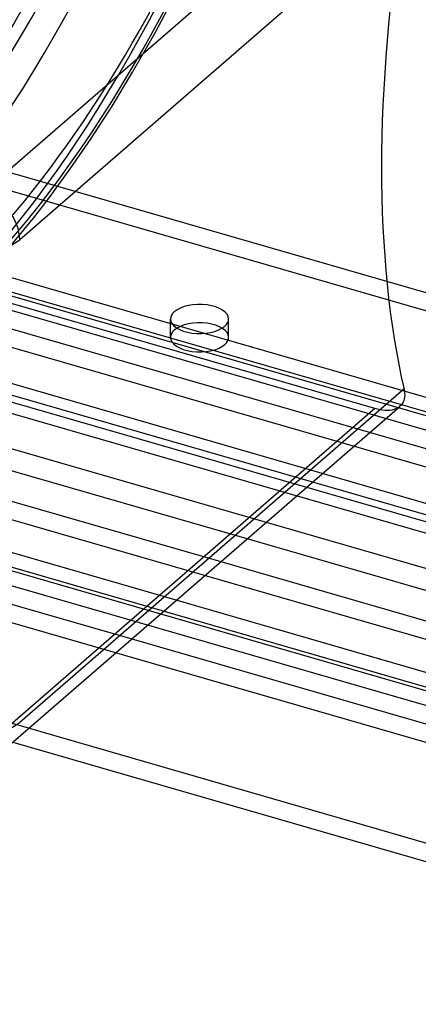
# Model space of a CAD drawing. Header units: millimetres. Extents: x -156 to 156, y -127 to 111.
# Tile 5 of 12: x -37 to 1, y -127 to -34. Entities that reach past the tile are written whole.
import ezdxf

# ---------------------------------------------------------------- set-up
doc = ezdxf.new("R2010")
doc.units = ezdxf.units.MM
doc.layers.add('HIDDEN', color=7, linetype='Continuous')
doc.layers.add('THICK', color=7, linetype='Continuous')

msp = doc.modelspace()

# ---------------------------------------------------------------- linework, layer by layer
at = {"layer": 'HIDDEN'}
for p, q in [((-23.807, -34.791), (-21.706, -30.828)), ((-25.96, -38.582), (-23.807, -34.791)), ((-27.903, -41.785), (-25.96, -38.582)), ((-29.871, -44.834), (-27.903, -41.785)), ((-46.471, -45.475), (91.471, -85.295)), ((-31.856, -47.72), (-29.871, -44.834)), ((93.454, -87.6), (-48.454, -46.634)), ((-33.844, -50.433), (-31.856, -47.72)), ((-68.203, -49.069), (92.367, -95.422)), ((-3.061, -70.342), (-74.855, -49.617)), ((-69.992, -50.285), (94.156, -97.67)), ((-35.205, -52.189), (-33.844, -50.433)), ((88.829, -95.791), (-63.329, -51.866)), ((-37.739, -55.25), (-35.205, -52.189)), ((90.631, -98.043), (-65.131, -53.078)), ((-67.649, -54.084), (87.149, -98.77)), ((-69.421, -55.304), (88.921, -101.013)), ((73.333, -99.962), (-67.786, -59.224)), ((40.675, -96.674), (-85.938, -60.124)), ((75.065, -102.194), (-69.518, -60.456)), ((74.89, -101.489), (-66.229, -60.752)), ((76.622, -103.721), (-67.961, -61.984)), ((-22.391, -63.612), (-22.391, -61.88)), ((-16.891, -63.612), (-16.891, -61.88)), ((-15.152, -82.64), (-67.795, -67.443)), ((-21.842, -88.433), (-91.4, -68.354)), ((-74.89, -68.252), (-17.626, -84.782)), ((72.337, -117.352), (-93.173, -69.574)), ((-76.622, -69.484), (67.961, -111.221)), ((-3.061, -70.342), (-40.103, -102.421)), ((-2.818, -70.405), (-3.061, -70.342)), ((-2.576, -70.456), (-2.818, -70.405)), ((-2.337, -70.491), (-2.576, -70.456)), ((-2.105, -70.511), (-2.337, -70.491)), ((-1.882, -70.515), (-2.105, -70.511)), ((-1.67, -70.502), (-1.882, -70.515)), ((-1.47, -70.474), (-1.67, -70.502)), ((-1.284, -70.431), (-1.47, -70.474)), ((-1.114, -70.373), (-1.284, -70.431)), ((-0.96, -70.302), (-1.114, -70.373)), ((-0.823, -70.219), (-0.96, -70.302)), ((-0.699, -70.123), (-0.823, -70.219)), ((67.649, -115.657), (-87.149, -70.971)), ((69.421, -117.901), (-88.921, -72.192)), ((-88.829, -73.95), (-26.046, -92.074)), ((-90.631, -75.162), (65.131, -120.127)), ((-35.796, -100.518), (-91.471, -84.446))]:
    msp.add_line(p, q, dxfattribs=at)
for centre, major_axis, ratio, start_param, end_param in [((-64.172, 18.525), (-23.186, -80.32), 0.433013, 0.588003, 3.141593), ((-63.306, 18.275), (-22.632, -78.399), 0.433013, 0.588003, 3.141594), ((-55.105, 15.907), (23.186, 80.32), 0.433013, -2.55359, 0), ((-44.609, 12.877), (-23.186, -80.32), 0.433013, 0.588003, 3.141593), ((44.609, -12.877), (23.186, 80.32), 0.433013, 0.588003, 3.141593), ((-55.105, 15.907), (23.852, 82.626), 0.433013, -2.55359, -0.982794), ((-53.373, 15.407), (24.407, 84.548), 0.433013, -2.55359, -0.982794), ((-46.341, 13.377), (24.407, 84.548), 0.433013, -2.55359, -0.982794), ((-44.609, 12.877), (-23.852, -82.626), 0.433013, 0.588003, 2.158799), ((-19.641, -61.88), (-2.75, 0), 0.5, 3.141499, 5.759587), ((-19.641, -61.88), (-2.75, 0), 0.5, -0.523599, -0.000094), ((-19.641, -61.88), (-2.75, 0), 0.5, -0.000094, 2.617994), ((-19.641, -63.612), (2.75, 0), 0.5, -0.000094, 2.617994), ((-19.641, -61.88), (-2.75, 0), 0.5, 2.617994, 3.141499), ((-19.641, -63.612), (2.75, 0), 0.5, 2.617994, 3.141499), ((-19.641, -63.612), (2.75, 0), 0.5, 3.141499, 5.759587), ((-19.641, -63.612), (2.75, 0), 0.5, -0.523599, -0.000094)]:
    msp.add_ellipse(centre, major_axis=major_axis, ratio=ratio, start_param=start_param, end_param=end_param, dxfattribs=at)
at = {"layer": 'THICK'}
for p, q in [((-3.061, -17.86), (-40.103, -49.94)), ((-0.317, -22.948), (-36.639, -54.404)), ((-0.317, -68.501), (-36.639, -99.957)), ((-0.317, -68.501), (-0.279, -68.696)), ((-0.279, -68.696), (-0.258, -68.888)), ((-0.341, -69.593), (-0.406, -69.745)), ((-0.294, -69.43), (-0.341, -69.593)), ((-0.264, -69.257), (-0.294, -69.43)), ((-0.252, -69.076), (-0.264, -69.257)), ((-0.258, -68.888), (-0.252, -69.076)), ((-37.485, -101.981), (-0.704, -70.128)), ((-0.586, -70.011), (-0.699, -70.123)), ((-0.488, -69.885), (-0.586, -70.011)), ((-0.406, -69.745), (-0.488, -69.885)), ((11.217, -90.252), (-15.152, -82.64)), ((-17.626, -84.782), (14.998, -94.2)), ((51.404, -109.577), (-21.842, -88.433)), ((-26.046, -92.074), (51.404, -114.432)), ((46.471, -124.266), (-35.796, -100.518)), ((-37.296, -101.817), (48.454, -126.571))]:
    msp.add_line(p, q, dxfattribs=at)
for centre, major_axis, ratio, start_param, end_param in [((39.361, -11.362), (-23.186, -80.32), 0.433013, -1.302822, -0.662766), ((-40.103, -53.404), (-2.619, 3.024), 0.75, -2.427868, -0.857072), ((-40.103, -53.404), (-4, 0), 0.5, 1.047198, 2.617994), ((-40.103, -98.957), (4, 0), 0.5, -2.094395, -0.523599)]:
    msp.add_ellipse(centre, major_axis=major_axis, ratio=ratio, start_param=start_param, end_param=end_param, dxfattribs=at)

doc.saveas('drawing.dxf')
